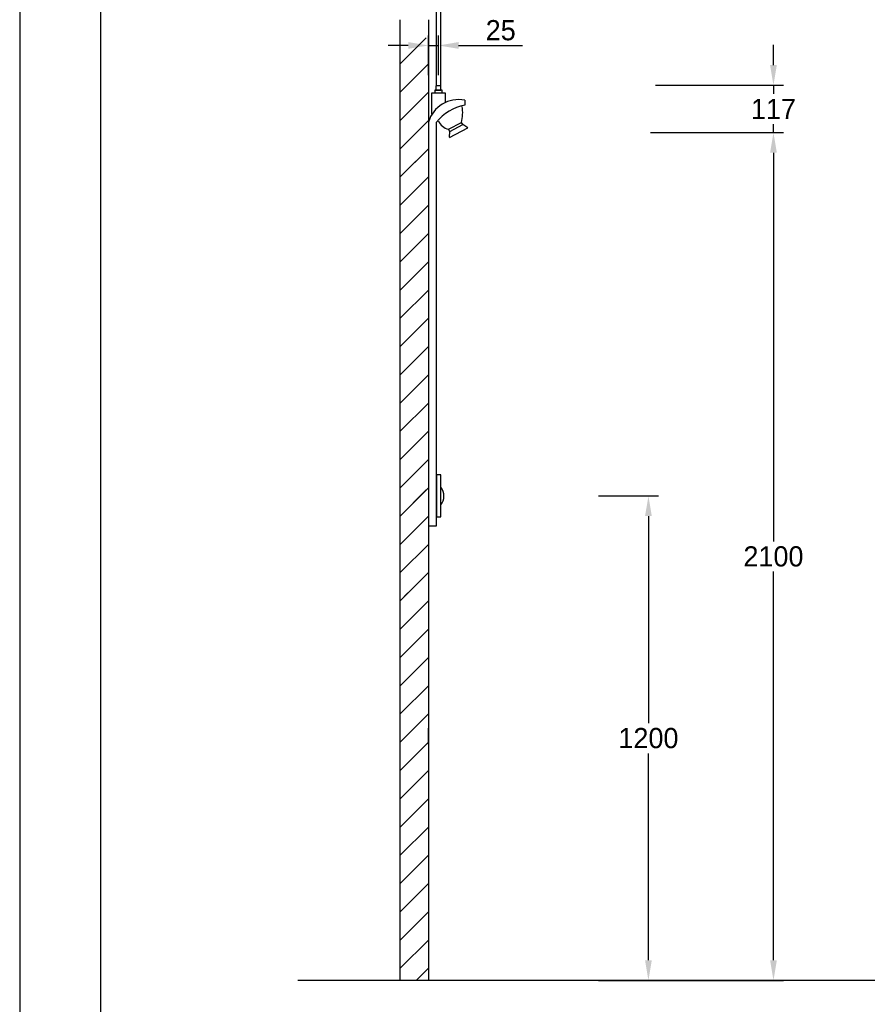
# Model space of a CAD drawing. Extents: x -33748 to 12452, y -14932 to 2888.
# Tile 92 of 194: x -33748 to -31648, y -856 to 1582. Entities that reach past the tile are written whole.
import ezdxf

# ---------------------------------------------------------------- set-up
doc = ezdxf.new("R2010")
doc.units = 0
doc.header["$LTSCALE"] = 20
doc.linetypes.add('DASHED', pattern=[75, 50, -25])
doc.layers.get('0').update_dxf_attribs({"color": 15, "linetype": 'CONTINUOUS'})
doc.layers.get('DEFPOINTS').update_dxf_attribs({"linetype": 'CONTINUOUS'})
for name, color, linetype in [('00KAD025', 2, 'CONTINUOUS'), ('00KAD070', 5, 'CONTINUOUS'), ('BL$2----', 7, 'CONTINUOUS'), ('LAYER74', 4, 'DASHED'), ('SANITAIR', 7, 'CONTINUOUS'), ('WL$1----', 3, 'CONTINUOUS'), ('WM530----_MAATVOERING', 1, 'CONTINUOUS')]:
    doc.layers.add(name, color=color, linetype=linetype)
doc.dimstyles.new('ISO-25', dxfattribs={"dimscale": 20, "dimtxt": 2.5, "dimasz": 2.5, "dimexe": 1.25, "dimexo": 0.625, "dimtad": 1, "dimtih": 1, "dimdec": 4, "dimtxsty": 'STANDARD', "dimcen": 2.5, "dimazin": 3, "dimtfac": 1, "dimtdec": 4, "dimtmove": 0, "dimatfit": 3, "dimtvp": 1, "dimtolj": 1, "dimtzin": 0})

# ---------------------------------------------------------------- blocks, each defined once
blk = doc.blocks.new('A4-VER')
at = {"layer": '00KAD025', "linetype": 'CONTINUOUS'}
blk.add_line((0, 297), (0, 0), dxfattribs=at)
at = {"layer": '00KAD070', "linetype": 'CONTINUOUS'}
blk.add_line((10, 287), (10, 10), dxfattribs=at)
blk = doc.blocks.new('*D72')
at = {"color": 0, "linetype": 'BYBLOCK'}
for p, q in [((3194.3, 402.7), (3343.3, 402.7)), ((3318.3, 352.7), (3318.3, -159.8)), ((3318.3, -747.3), (3318.3, -234.8)), ((3194.3, -797.3), (3343.3, -797.3))]:
    blk.add_line(p, q, dxfattribs=at)
for points in [[(3309.9, 352.7), (3326.6, 352.7), (3318.3, 402.7)], [(3309.9, -747.3), (3326.6, -747.3), (3318.3, -797.3)]]:
    blk.add_solid(points, dxfattribs=at)
at = {"layer": 'DEFPOINTS', "color": 0, "linetype": 'BYBLOCK'}
for p in [(3181.8, 402.7), (3318.3, 402.7), (3181.8, -797.3)]:
    blk.add_point(p, dxfattribs=at)
at = {"color": 0, "linetype": 'BYBLOCK', "insert": (3318.3, -197.3), "char_height": 50, "attachment_point": 5}
blk.add_mtext('\\A1;1200', dxfattribs=at)
blk = doc.blocks.new('*D73')
at = {"color": 0, "linetype": 'BYBLOCK'}
for p, q in [((3323.4, 1302.7), (3653, 1302.7)), ((3628, 1252.7), (3628, 290.2)), ((3628, -747.3), (3628, 215.2)), ((3323.4, -797.3), (3653, -797.3))]:
    blk.add_line(p, q, dxfattribs=at)
for points in [[(3619.7, 1252.7), (3636.4, 1252.7), (3628, 1302.7)], [(3619.7, -747.3), (3636.4, -747.3), (3628, -797.3)]]:
    blk.add_solid(points, dxfattribs=at)
at = {"layer": 'DEFPOINTS', "color": 0, "linetype": 'BYBLOCK'}
for p in [(3310.9, 1302.7), (3628, 1302.7), (3310.9, -797.3)]:
    blk.add_point(p, dxfattribs=at)
at = {"color": 0, "linetype": 'BYBLOCK', "insert": (3628, 252.7), "char_height": 50, "attachment_point": 5}
blk.add_mtext('\\A1;2100', dxfattribs=at)
blk = doc.blocks.new('*D74')
at = {"color": 0, "linetype": 'BYBLOCK'}
for p, q in [((3628, 1469.7), (3628, 1519.7)), ((3335.9, 1419.7), (3653, 1419.7)), ((3628, 1419.7), (3628, 1398.7)), ((3628, 1302.7), (3628, 1323.7)), ((3335.9, 1302.7), (3653, 1302.7)), ((3628, 1252.7), (3628, 1202.7))]:
    blk.add_line(p, q, dxfattribs=at)
for points in [[(3619.7, 1469.7), (3636.4, 1469.7), (3628, 1419.7)], [(3619.7, 1252.7), (3636.4, 1252.7), (3628, 1302.7)]]:
    blk.add_solid(points, dxfattribs=at)
at = {"layer": 'DEFPOINTS', "color": 0, "linetype": 'BYBLOCK'}
for p in [(3323.4, 1419.7), (3628, 1419.7), (3323.4, 1302.7)]:
    blk.add_point(p, dxfattribs=at)
at = {"color": 0, "linetype": 'BYBLOCK', "insert": (3628, 1361.2), "char_height": 50, "attachment_point": 5}
blk.add_mtext('\\A1;117', dxfattribs=at)
blk = doc.blocks.new('*D75')
at = {"color": 0, "linetype": 'BYBLOCK'}
for p, q in [((2773.1, 1445.2), (2773.1, 1543.4)), ((2798.1, 1445.2), (2798.1, 1543.4)), ((2723.1, 1518.4), (2673.1, 1518.4)), ((2773.1, 1518.4), (2798.1, 1518.4)), ((2848.1, 1518.4), (3006.4, 1518.4))]:
    blk.add_line(p, q, dxfattribs=at)
for points in [[(2723.1, 1526.8), (2723.1, 1510.1), (2773.1, 1518.4)], [(2848.1, 1526.8), (2848.1, 1510.1), (2798.1, 1518.4)]]:
    blk.add_solid(points, dxfattribs=at)
at = {"layer": 'DEFPOINTS', "color": 0, "linetype": 'BYBLOCK'}
for p in [(2798.1, 1518.4), (2773.1, 1432.7), (2798.1, 1432.7)]:
    blk.add_point(p, dxfattribs=at)
at = {"color": 0, "linetype": 'BYBLOCK', "insert": (2952.3, 1555.9), "char_height": 50, "attachment_point": 5}
blk.add_mtext('\\A1;25', dxfattribs=at)

msp = doc.modelspace()

# ---------------------------------------------------------------- linework, layer by layer
at = {"layer": 'LAYER74', "color": 253, "linetype": 'CONTINUOUS'}
for p, q in [((-32805.48549, -797.25418), (-32805.48358, 1581.69685)), ((-32735.48358, 1581.69685), (-32735.48549, -797.25467)), ((-32735.48549, -797.25467), (-32805.48549, -797.25418))]:
    msp.add_line(p, q, dxfattribs=at)
for points in [[(-32740.63198, 1537.6506), (-32805.48354, 1472.74386)], [(-32735.48354, 1472.74386), (-32805.48354, 1402.74386)], [(-32735.48354, 1402.74386), (-32805.48354, 1332.74386)], [(-32735.48354, 1332.74386), (-32805.48354, 1262.74386)], [(-32735.48354, 1262.74386), (-32805.48354, 1192.74386)], [(-32735.48354, 1262.74386), (-32795.63491, 1202.84347)], [(-32735.48354, 1192.74386), (-32805.48354, 1122.74386)], [(-32735.48354, 1122.74386), (-32805.48452, 1052.74386)], [(-32735.48354, 1052.74386), (-32805.48452, 982.74386)], [(-32735.48354, 982.74386), (-32805.48452, 912.74386)], [(-32735.48452, 912.74386), (-32805.48452, 842.74386)], [(-32735.48452, 842.74386), (-32805.48452, 772.74435)], [(-32735.48452, 772.74435), (-32805.48452, 702.74435)], [(-32735.48452, 702.74435), (-32805.48452, 632.74435)], [(-32735.48452, 632.74435), (-32805.48452, 562.74435)], [(-32735.48452, 562.74435), (-32805.48452, 492.74435)], [(-32735.48452, 492.74435), (-32805.48452, 422.74484)], [(-32735.48452, 422.74435), (-32805.48452, 352.74484)], [(-32740.63295, 417.65158), (-32805.48452, 352.74484)], [(-32735.48452, 352.74484), (-32805.48452, 282.74484)], [(-32735.48452, 282.74484), (-32805.48452, 212.74484)], [(-32735.48452, 212.74484), (-32805.48452, 142.74484)], [(-32735.48452, 142.74484), (-32805.48452, 72.74484)], [(-32735.48452, 142.74484), (-32795.63588, 82.84445)], [(-32735.48452, 72.74484), (-32805.48452, 2.74484)], [(-32735.48452, 2.74484), (-32805.48549, -67.25516)], [(-32735.48452, -67.25516), (-32805.48549, -137.25516)], [(-32735.48452, -137.25516), (-32805.48549, -207.25516)], [(-32735.48549, -207.25516), (-32805.48549, -277.25516)], [(-32735.48549, -277.25516), (-32805.48549, -347.25467)], [(-32735.48549, -347.25467), (-32805.48549, -417.25467)], [(-32735.48549, -417.25467), (-32805.48549, -487.25467)], [(-32735.48549, -487.25467), (-32805.48549, -557.25467)], [(-32735.48549, -557.25467), (-32805.48549, -627.25467)], [(-32735.48549, -627.25467), (-32805.48549, -697.25418)], [(-32735.48549, -697.25467), (-32805.48549, -767.25418)], [(-32735.48549, -767.25565), (-32765.33705, -797.25565)]]:
    msp.add_lwpolyline(points, dxfattribs=at)
at = {"layer": 'LAYER74', "color": 7, "linetype": 'CONTINUOUS'}
for points in [[(-32805.48452, 142.74484), (-32785.98452, 162.64523)], [(-32735.48549, -212.25516), (-32735.48549, -177.25516), (-32735.48549, -172.25516)], [(-32035.48549, -797.25467), (-32465.48452, -797.25467)]]:
    msp.add_lwpolyline(points, dxfattribs=at)
at = {"layer": 'SANITAIR'}
for p, q in [((-32726.52072, 1348.12512), (-32726.52072, 1400.99419)), ((-32726.52072, 1400.99419), (-32693.94822, 1400.99419)), ((-32693.94822, 1400.99419), (-32693.94822, 1376.85101)), ((-32645.48459, 1382.74556), (-32645.48459, 1370.26264)), ((-32735.48459, 1328.3381), (-32735.48459, 328.3381)), ((-32715.48459, 328.3381), (-32715.48459, 1328.3381)), ((-32686.04438, 1311.12516), (-32653.4812, 1327.93828)), ((-32682.54268, 1305.52678), (-32649.97951, 1322.3399)), ((-32649.97951, 1322.3399), (-32653.4812, 1327.93828)), ((-32638.07372, 1314.64213), (-32649.97951, 1322.3399)), ((-32682.54268, 1305.52678), (-32686.04438, 1311.12516)), ((-32683.16068, 1291.36269), (-32682.54268, 1305.52678)), ((-32682.89545, 1290.849), (-32638.07372, 1314.64213)), ((-32735.48459, 328.3381), (-32715.48459, 328.3381))]:
    msp.add_line(p, q, dxfattribs=at)
for points in [[(-32716.70055, 1408.09381), (-32704.26661, 1408.09381), (-32704.26661, 1418.74324), (-32716.70055, 1418.74324)], [(-32719.80906, 1400.99419), (-32701.1581, 1400.99419), (-32701.1581, 1408.09381), (-32719.80906, 1408.09381)], [(-32715.48459, 350.75502), (-32704.33133, 350.75502), (-32704.33133, 454.7361), (-32715.48459, 454.7361)]]:
    msp.add_lwpolyline(points, close=True, dxfattribs=at)
for centre, radius, start, end in [((-32660.79213, 1306.42502), 77.84052, 78.65871707, 163.64950402), ((-32623.32815, 1253.86819), 118.4845, 100.77767731, 141.05896246), ((-32741.10351, 1351.08217), 90.6273, 345.20423231, 10.39217353), ((-32678.18851, 1345.71663), 35.4723, 203.20407204, 257.20492588), ((-32733.58251, 402.40382), 36.53542, 323.18986264, 36.81013736)]:
    msp.add_arc(centre, radius, start, end, dxfattribs=at)
at = {"layer": 'WL$1----', "color": 7}
for p, q in [((-32638.41088, -797.25418), (-33059.08608, -797.25418)), ((-31177.55098, -797.25418), (-32638.41088, -797.25418))]:
    msp.add_line(p, q, dxfattribs=at)
at = {"layer": 'WM530----_MAATVOERING', "color": 1}
for p, q in [((-32715.54026, 1418.74324), (-32715.54026, 1684.41224)), ((-32704.26661, 1418.74324), (-32704.26661, 1684.41224))]:
    msp.add_line(p, q, dxfattribs=at)

# ---------------------------------------------------------------- block references
at = {"layer": 'BL$2----', "xscale": 20, "yscale": 20, "zscale": 20}
msp.add_blockref('A4-VER', (-33748.0224, -3051.81975), dxfattribs=at)

# ---------------------------------------------------------------- dimensions: what is measured, and where the dimension line sits
at = {"layer": 'WM530----_MAATVOERING'}
dim = msp.add_linear_dim(base=(-32710.48358, 1518.42805), p1=(-32735.48358, 1432.70526), p2=(-32710.48358, 1432.70526), dimstyle='ISO-25', dxfattribs=at)
dim.commit()
dim.dimension.update_dxf_attribs({"geometry": '*D75', "text_midpoint": (-32556.31691, 1555.92805), "insert": (-35508.57815, 0)})
for base, p1, p2, picture, middle in [((-31880.54948, 1419.74582), (-32185.13805, 1302.74582), (-32185.13805, 1419.74582), '*D74', (-31880.54948, 1361.24582)), ((-31880.54948, 1302.74582), (-32197.63805, -797.25418), (-32197.63805, 1302.74582), '*D73', (-31880.54948, 252.74582)), ((-32190.31614, 402.74533), (-32326.73796, -797.25467), (-32326.73796, 402.74533), '*D72', (-32190.31614, -197.25467))]:
    dim = msp.add_linear_dim(base=base, p1=p1, p2=p2, angle=90, dimstyle='ISO-25', dxfattribs=at)
    dim.commit()
    dim.dimension.update_dxf_attribs({"geometry": picture, "text_midpoint": middle, "insert": (-35508.57815, 0)})

doc.saveas('drawing.dxf')
